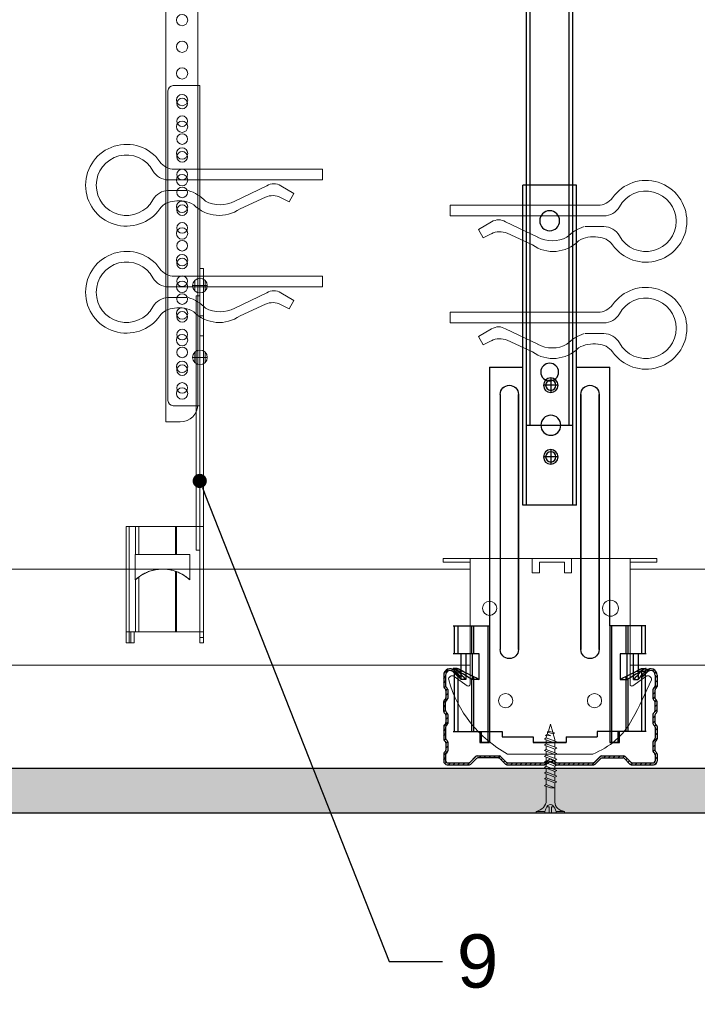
# Model space of a CAD drawing. Header units: millimetres. Extents: x 2264 to 5084, y 1145 to 2026.
# Tile 3 of 12: x 2557 to 2748, y 1472 to 1749. Entities that reach past the tile are written whole.
import ezdxf
from ezdxf import colors
from ezdxf.entities.mleader import LeaderData, LeaderLine
from ezdxf.math import Vec2, Vec3

# ---------------------------------------------------------------- set-up
doc = ezdxf.new("R2010")
doc.units = ezdxf.units.MM
for name, color, linetype, lineweight in [('_RIGIPS AKCESORIA', 7, 'Continuous', 18), ('_RIGIPS G-K', 7, 'Continuous', 25), ('_RIGIPS PROFIL', 7, 'Continuous', 9)]:
    doc.layers.add(name, color=color, linetype=linetype, lineweight=lineweight)
doc.styles.get("Standard").update_dxf_attribs({"font": 'arial.ttf'})

# ---------------------------------------------------------------- blocks, each defined once
blk = doc.blocks.new('TN 25')
at = {"layer": '_RIGIPS AKCESORIA'}
for p, q in [((0, -0.84), (0, 7.16)), ((0, 7.16), (0.46, 7.16)), ((0.46, 7.16), (0.46, 4.78)), ((0.46, 4.78), (0, 4.78)), ((0, 3.5), (1.77, 3.5)), ((0, 2.83), (1.77, 2.83)), ((1.77, 3.5), (1.77, 4.2)), ((1.77, 2.83), (1.77, 2.18)), ((3.02, 4.46), (8.47, 4.46)), ((7.12, 4.46), (7.12, 3.18)), ((8.03, 2.01), (7.12, 4.46)), ((7.12, 3.18), (7.65, 1.53)), ((8.47, 4.46), (8.79, 5)), ((9.61, 1.51), (8.47, 4.46)), ((8.79, 5), (9.93, 2.01)), ((9, 4.46), (10.1, 4.46)), ((10.1, 4.46), (10.41, 5)), ((11.23, 1.51), (10.1, 4.46)), ((10.41, 5), (11.56, 2.01)), ((10.62, 4.46), (11.67, 4.46)), ((11.67, 4.46), (11.99, 5)), ((12.81, 1.51), (11.67, 4.46)), ((11.99, 5), (13.14, 2.01)), ((12.2, 4.46), (13.21, 4.46)), ((13.21, 4.46), (13.52, 5)), ((14.34, 1.51), (13.21, 4.46)), ((13.52, 5), (14.67, 2.01)), ((13.73, 4.46), (14.8, 4.46)), ((14.8, 4.46), (15.12, 5)), ((15.94, 1.51), (14.8, 4.46)), ((15.12, 5), (16.26, 2.01)), ((15.33, 4.46), (16.42, 4.46)), ((16.42, 4.46), (16.73, 5)), ((17.55, 1.51), (16.42, 4.46)), ((16.73, 5), (17.88, 2.01)), ((16.94, 4.46), (17.99, 4.46)), ((17.99, 4.46), (18.31, 5)), ((19.13, 1.51), (17.99, 4.46)), ((18.31, 5), (19.45, 2.01)), ((18.52, 4.46), (19.68, 4.46)), ((19.68, 4.46), (20, 5)), ((20.82, 1.51), (19.68, 4.46)), ((20, 5), (21.14, 2.01)), ((20.21, 4.46), (20.7, 4.46)), ((20.7, 4.46), (22.28, 3.98)), ((21.85, 1.83), (21.67, 3.28)), ((21.67, 3.28), (22.14, 2.4)), ((22.28, 3.98), (22.56, 4.37)), ((22.7, 2.36), (22.28, 3.98)), ((22.56, 4.37), (23.03, 2.71)), ((22.71, 3.85), (25, 3.24)), ((25, 3.24), (23.03, 2.71)), ((0.46, 1.64), (0, 1.64)), ((0.46, -0.84), (0.46, 1.64)), ((7.49, 2.01), (3.55, 2.01)), ((7.65, 1.53), (8.03, 2.01)), ((9.41, 2.01), (8.03, 2.01)), ((9.93, 2.01), (9.61, 1.51)), ((11.04, 2.01), (9.93, 2.01)), ((11.56, 2.01), (11.23, 1.51)), ((12.61, 2.01), (11.56, 2.01)), ((13.14, 2.01), (12.81, 1.51)), ((14.15, 2.01), (13.14, 2.01)), ((14.67, 2.01), (14.34, 1.51)), ((15.74, 2.01), (14.67, 2.01)), ((16.26, 2.01), (15.94, 1.51)), ((17.36, 2.01), (16.26, 2.01)), ((17.88, 2.01), (17.55, 1.51)), ((18.93, 2.01), (17.88, 2.01)), ((19.45, 2.01), (19.13, 1.51)), ((19.45, 2.01), (20.62, 2.01)), ((21.14, 2.01), (20.82, 1.51)), ((21.14, 2.01), (21.81, 2.12)), ((22.14, 2.4), (21.85, 1.83)), ((22.7, 2.36), (22.14, 2.4)), ((23.03, 2.71), (22.7, 2.36)), ((0, -0.84), (0.46, -0.84))]:
    blk.add_line(p, q, dxfattribs=at)
for centre, major_axis, ratio, start_param, end_param in [((3.09, 7.67), (0.17, 3.2), 0.826134, 1.773653, 3.180586), ((-0.04, 0.9), (0, 3.93), 0.848176, -0.720942, -0.151112), ((1.66, 3.18), (0, 0.895), 0.848176, -1.552777, -0.720942), ((1.66, 3.18), (0, 0.895), 0.848176, 3.862535, 4.730408), ((3.37, -1.57), (0.28, 3.57), 0.832181, 0.035984, 1.430787), ((-2.73, 15.91), (0, 14.76), 0.848176, 3.399396, 3.475072), ((0.59, 4.62), (0, 2.81), 0.848176, 3.475072, 3.862535)]:
    blk.add_ellipse(centre, major_axis=major_axis, ratio=ratio, start_param=start_param, end_param=end_param, dxfattribs=at)
blk = doc.blocks.new('CD 60 ULTRASTIL')
h = blk.add_hatch()
h.set_pattern_fill('ANSI31', color=256, scale=0.3, style=0)
h.paths.add_polyline_path([(542.88, 684.5, -0.302776), (543.49, 684.5), (544.54, 683.79, 0.148069), (544.85, 683.7), (555.42, 683.7, 0.198912), (555.81, 683.86), (557.38, 685.44, -0.198912), (557.77, 685.6), (563.59, 685.6, -0.198912), (563.98, 685.44), (565.55, 683.86, 0.198912), (565.94, 683.7), (572.18, 683.7, 0.414214), (573.18, 684.7), (573.18, 686.74, 0.198912), (573.02, 687.12), (572.74, 687.4, -0.198912), (572.58, 687.79), (572.58, 689.87, -0.198912), (572.74, 690.26), (573.02, 690.54, 0.198912), (573.18, 690.93), (573.18, 694.47, 0.198912), (573.02, 694.86), (572.74, 695.14, -0.198912), (572.58, 695.53), (572.58, 697.61, -0.198912), (572.74, 698), (573.02, 698.28, 0.198912), (573.18, 698.67), (573.18, 701.47, 0.198912), (573.02, 701.86), (572.74, 702.14, -0.198912), (572.58, 702.53), (572.58, 704.61, -0.198912), (572.74, 705), (573.02, 705.28, 0.198912), (573.18, 705.67), (573.18, 708.9, 0.666128), (570.12, 710.18), (568.55, 708.63), (568.93, 708.24), (570.5, 709.79, -0.666128), (572.63, 708.9), (572.63, 705.9, -0.198912), (572.47, 705.51), (572.19, 705.23, 0.198912), (572.03, 704.84), (572.03, 702.3, 0.198912), (572.19, 701.91), (572.47, 701.63, -0.198912), (572.63, 701.25), (572.63, 698.9, -0.198912), (572.47, 698.51), (572.19, 698.23, 0.198912), (572.03, 697.84), (572.03, 695.3, 0.198912), (572.19, 694.91), (572.47, 694.63, -0.198912), (572.63, 694.25), (572.63, 691.16, -0.198912), (572.47, 690.77), (572.19, 690.49, 0.198912), (572.03, 690.1), (572.03, 687.56, 0.198912), (572.19, 687.17), (572.47, 686.9, -0.198912), (572.63, 686.51), (572.63, 684.7, -0.414214), (572.18, 684.25), (566.17, 684.25, -0.198912), (565.78, 684.41), (564.2, 685.99, 0.198912), (563.82, 686.15), (557.55, 686.15, 0.198912), (557.16, 685.99), (555.58, 684.41, -0.198912), (555.19, 684.25), (545.01, 684.25, -0.148069), (544.71, 684.34), (543.49, 685.16, 0.302776), (542.88, 685.16), (541.65, 684.34, -0.148069), (541.35, 684.25), (531.17, 684.25, -0.198912), (530.78, 684.41), (529.2, 685.99, 0.198912), (528.82, 686.15), (522.55, 686.15, 0.198912), (522.16, 685.99), (520.58, 684.41, -0.198912), (520.19, 684.25), (514.18, 684.25, -0.414214), (513.73, 684.7), (513.73, 686.51, -0.198912), (513.89, 686.9), (514.17, 687.17, 0.198912), (514.33, 687.56), (514.33, 690.1, 0.198912), (514.17, 690.49), (513.89, 690.77, -0.198912), (513.73, 691.16), (513.73, 694.25, -0.198912), (513.89, 694.63), (514.17, 694.91, 0.198912), (514.33, 695.3), (514.33, 697.84, 0.198912), (514.17, 698.23), (513.89, 698.51, -0.198912), (513.73, 698.9), (513.73, 701.25, -0.198912), (513.89, 701.63), (514.17, 701.91, 0.198912), (514.33, 702.3), (514.33, 704.84, 0.198912), (514.17, 705.23), (513.89, 705.51, -0.198912), (513.73, 705.9), (513.73, 708.9, -0.666128), (515.86, 709.79), (517.43, 708.24), (517.81, 708.63), (516.25, 710.18, 0.666128), (513.18, 708.9), (513.18, 705.67, 0.198912), (513.34, 705.28), (513.62, 705, -0.198912), (513.78, 704.61), (513.78, 702.53, -0.198912), (513.62, 702.14), (513.34, 701.86, 0.198912), (513.18, 701.47), (513.18, 698.67, 0.198912), (513.34, 698.28), (513.62, 698, -0.198912), (513.78, 697.61), (513.78, 695.53, -0.198912), (513.62, 695.14), (513.34, 694.86, 0.198912), (513.18, 694.47), (513.18, 690.93, 0.198912), (513.34, 690.54), (513.62, 690.26, -0.198912), (513.78, 689.87), (513.78, 687.79, -0.198912), (513.62, 687.4), (513.34, 687.12, 0.198912), (513.18, 686.74), (513.18, 684.7, 0.414214), (514.18, 683.7), (520.42, 683.7, 0.198912), (520.81, 683.86), (522.38, 685.44, -0.198912), (522.77, 685.6), (528.59, 685.6, -0.198912), (528.98, 685.44), (530.55, 683.86, 0.198912), (530.94, 683.7), (541.51, 683.7, 0.148069), (541.82, 683.79)])
for p, q in [((513.18, 708.9), (513.18, 705.67)), ((513.73, 708.9), (513.73, 705.9)), ((515.86, 709.79), (517.43, 708.24)), ((516.25, 710.18), (517.81, 708.63)), ((570.12, 710.18), (568.55, 708.63)), ((570.5, 709.79), (568.93, 708.24)), ((572.63, 708.9), (572.63, 705.9)), ((573.18, 708.9), (573.18, 705.67)), ((517.43, 708.24), (517.81, 708.63)), ((568.93, 708.24), (568.55, 708.63)), ((513.34, 705.28), (513.62, 705)), ((513.78, 704.61), (513.78, 702.53)), ((513.89, 705.51), (514.17, 705.23)), ((514.33, 704.84), (514.33, 702.3)), ((572.03, 704.84), (572.03, 702.3)), ((572.47, 705.51), (572.19, 705.23)), ((572.58, 704.61), (572.58, 702.53)), ((573.02, 705.28), (572.74, 705)), ((513.18, 698.67), (513.18, 701.47)), ((513.34, 701.86), (513.62, 702.14)), ((513.73, 698.9), (513.73, 701.25)), ((513.89, 701.63), (514.17, 701.91)), ((572.47, 701.63), (572.19, 701.91)), ((572.63, 698.9), (572.63, 701.25)), ((573.02, 701.86), (572.74, 702.14)), ((573.18, 698.67), (573.18, 701.47)), ((513.34, 698.28), (513.62, 698)), ((513.89, 698.51), (514.17, 698.23)), ((514.33, 697.84), (514.33, 695.3)), ((572.03, 697.84), (572.03, 695.3)), ((572.47, 698.51), (572.19, 698.23)), ((573.02, 698.28), (572.74, 698)), ((513.34, 694.86), (513.62, 695.14)), ((513.78, 697.61), (513.78, 695.53)), ((572.58, 697.61), (572.58, 695.53)), ((573.02, 694.86), (572.74, 695.14)), ((513.18, 694.47), (513.18, 690.93)), ((513.73, 694.25), (513.73, 691.16)), ((513.89, 694.63), (514.17, 694.91)), ((572.47, 694.63), (572.19, 694.91)), ((572.63, 694.25), (572.63, 691.16)), ((573.18, 694.47), (573.18, 690.93)), ((513.34, 690.54), (513.62, 690.26)), ((513.78, 689.87), (513.78, 687.79)), ((513.89, 690.77), (514.17, 690.49)), ((514.33, 690.1), (514.33, 687.56)), ((572.03, 690.1), (572.03, 687.56)), ((572.47, 690.77), (572.19, 690.49)), ((572.58, 689.87), (572.58, 687.79)), ((573.02, 690.54), (572.74, 690.26)), ((513.18, 686.74), (513.18, 684.7)), ((513.34, 687.12), (513.62, 687.4)), ((513.89, 686.9), (514.17, 687.17)), ((572.47, 686.9), (572.19, 687.17)), ((573.02, 687.12), (572.74, 687.4)), ((573.18, 686.74), (573.18, 684.7)), ((513.73, 686.51), (513.73, 684.7)), ((514.18, 684.25), (520.19, 684.25)), ((520.58, 684.41), (522.16, 685.99)), ((520.81, 683.86), (522.38, 685.44)), ((522.55, 686.15), (528.82, 686.15)), ((528.59, 685.6), (522.77, 685.6)), ((530.55, 683.86), (528.98, 685.44)), ((530.78, 684.41), (529.2, 685.99)), ((531.17, 684.25), (541.35, 684.25)), ((541.65, 684.34), (542.88, 685.16)), ((541.82, 683.79), (542.88, 684.5)), ((544.71, 684.34), (543.49, 685.16)), ((544.54, 683.79), (543.49, 684.5)), ((545.01, 684.25), (555.19, 684.25)), ((555.58, 684.41), (557.16, 685.99)), ((555.81, 683.86), (557.38, 685.44)), ((557.55, 686.15), (563.82, 686.15)), ((557.77, 685.6), (563.59, 685.6)), ((565.55, 683.86), (563.98, 685.44)), ((565.78, 684.41), (564.2, 685.99)), ((566.17, 684.25), (572.18, 684.25)), ((572.63, 686.51), (572.63, 684.7)), ((514.18, 683.7), (520.42, 683.7)), ((530.94, 683.7), (541.51, 683.7)), ((544.85, 683.7), (555.42, 683.7)), ((565.94, 683.7), (572.18, 683.7))]:
    blk.add_line(p, q)
for centre, radius, start, end in [((514.98, 708.9), 1.8, 45.3251, 180), ((514.98, 708.9), 1.25, 45.3251, 180), ((571.38, 708.9), 1.8, 360, 134.6749), ((571.38, 708.9), 1.25, 360, 134.6749), ((513.73, 705.67), 0.55, 180, 225), ((513.23, 704.61), 0.55, 0, 45), ((514.28, 705.9), 0.55, 180, 225), ((513.78, 704.84), 0.55, 0, 45), ((572.58, 704.84), 0.55, 135, 180), ((572.08, 705.9), 0.55, 315, 0), ((573.13, 704.61), 0.55, 135, 180), ((572.63, 705.67), 0.55, 315, 0), ((513.73, 701.47), 0.55, 135, 180), ((513.23, 702.53), 0.55, 315, 0), ((514.28, 701.25), 0.55, 135, 180), ((513.78, 702.3), 0.55, 315, 0), ((572.58, 702.3), 0.55, 180, 225), ((572.08, 701.25), 0.55, 0, 45), ((573.13, 702.53), 0.55, 180, 225), ((572.63, 701.47), 0.55, 0, 45), ((513.73, 698.67), 0.55, 180, 225), ((513.23, 697.61), 0.55, 360, 45), ((514.28, 698.9), 0.55, 180, 225), ((513.78, 697.84), 0.55, 0, 45), ((572.58, 697.84), 0.55, 135, 180), ((572.08, 698.9), 0.55, 315, 0), ((573.13, 697.61), 0.55, 135, 180), ((572.63, 698.67), 0.55, 315, 0), ((513.23, 695.53), 0.55, 315, 0), ((513.78, 695.3), 0.55, 315, 0), ((572.58, 695.3), 0.55, 180, 225), ((573.13, 695.53), 0.55, 180, 225), ((513.73, 694.47), 0.55, 135, 180), ((514.28, 694.25), 0.55, 135, 180), ((572.08, 694.25), 0.55, 0, 45), ((572.63, 694.47), 0.55, 0, 45), ((513.73, 690.93), 0.55, 180, 225), ((513.23, 689.87), 0.55, 0, 45), ((514.28, 691.16), 0.55, 180, 225), ((513.78, 690.1), 0.55, 360, 45), ((572.58, 690.1), 0.55, 135, 180), ((572.08, 691.16), 0.55, 315, 0), ((573.13, 689.87), 0.55, 135, 180), ((572.63, 690.93), 0.55, 315, 0), ((513.73, 686.74), 0.55, 135, 180), ((513.23, 687.79), 0.55, 315, 0), ((514.28, 686.51), 0.55, 135, 180), ((513.78, 687.56), 0.55, 315, 360), ((572.58, 687.56), 0.55, 180, 225), ((572.08, 686.51), 0.55, 360, 45), ((573.13, 687.79), 0.55, 180, 225), ((572.63, 686.74), 0.55, 360, 45), ((514.18, 684.7), 1, 180, 270), ((514.18, 684.7), 0.45, 180, 270), ((520.19, 684.8), 0.55, 270, 315), ((522.55, 685.6), 0.55, 90, 135), ((522.77, 685.05), 0.55, 90, 135), ((528.59, 685.05), 0.55, 45, 90), ((528.82, 685.6), 0.55, 45, 90), ((531.17, 684.8), 0.55, 225, 270), ((541.35, 684.8), 0.55, 270, 303.6901), ((543.18, 684.7), 0.55, 56.3099, 123.6901), ((543.18, 684.04), 0.55, 56.3099, 123.6901), ((545.01, 684.8), 0.55, 236.3099, 270), ((555.19, 684.8), 0.55, 270, 315), ((557.55, 685.6), 0.55, 90, 135), ((557.77, 685.05), 0.55, 90, 135), ((563.59, 685.05), 0.55, 45, 90), ((563.82, 685.6), 0.55, 45, 90), ((566.17, 684.8), 0.55, 225, 270), ((572.18, 684.7), 1, 270, 0), ((572.18, 684.7), 1, 270, 360), ((572.18, 684.7), 0.45, 270, 360), ((520.42, 684.25), 0.55, 270, 315), ((530.94, 684.25), 0.55, 225, 270), ((541.51, 684.25), 0.55, 270, 303.6901), ((544.85, 684.25), 0.55, 236.3099, 270), ((555.42, 684.25), 0.55, 270, 315), ((565.94, 684.25), 0.55, 225, 270)]:
    blk.add_arc(centre, radius, start, end)
blk = doc.blocks.new('Lacznik krzyzowy (widok2)')
at = {"layer": '_RIGIPS AKCESORIA'}
for p, q in [((94.8, 91.5, 218.36), (94.8, 90.5, 218.36)), ((94.8, 91.5, 218.36), (154.8, 91.5, 218.36)), ((102.3, 56.12, 218.36), (102.3, 91.5, 218.36)), ((119.8, 91.5, 218.36), (119.8, 87.5, 218.36)), ((130.85, 91.5, 218.36), (130.85, 87.5, 218.36)), ((147.3, 91.5, 218.36), (147.3, 56.12, 218.36)), ((154.8, 91.5, 218.36), (154.8, 90.5, 218.36)), ((94.8, 90.5, 218.36), (102.3, 90.5, 218.36)), ((121.8, 87.5, 218.36), (121.8, 90.5, 218.36)), ((121.8, 90.5, 218.36), (128.85, 90.5, 218.36)), ((128.85, 90.5, 218.36), (128.85, 87.5, 218.36)), ((154.8, 90.5, 218.36), (147.3, 90.5, 218.36)), ((119.8, 87.5, 218.36), (121.8, 87.5, 218.36)), ((128.85, 87.5, 218.36), (130.85, 87.5, 218.36)), ((97.87, 58.32, 218.36), (101.51, 55.71, 218.36)), ((148.09, 55.71, 218.36), (151.73, 58.32, 218.36)), ((136.8, 36.5, 218.36), (112.81, 36.5, 218.36))]:
    blk.add_line(p, q, dxfattribs=at)
for centre, radius in [((107.8, 77.5, 218.36), 2), ((141.8, 77.5, 218.36), 2.24), ((112.3, 51.5, 218.36), 2), ((137.3, 51.5, 218.36), 2)]:
    blk.add_circle(centre, radius, dxfattribs=at)
for centre, radius, start, end in [((97.29, 57.5, 218.36), 1, 122.1388, 189.8152), ((97.29, 57.5, 218.36), 1, 54.4623, 122.1388), ((152.32, 57.5, 218.36), 1, 350.1848, 125.5377), ((129.61, 66.77, 218.36), 34.62, 195.8211, 240.9602), ((101.8, 56.12, 218.36), 0.5, 234.4623, 0), ((147.8, 56.12, 218.36), 0.5, 180, 305.5377), ((12.5, 118.8, 218.36), 153.64, 331.826, 336.4146), ((129.12, 56.49, 218.36), 21.41, 291.013, 331.4749)]:
    blk.add_arc(centre, radius, start, end, dxfattribs=at)
blk = doc.blocks.new('wieszak noniuszowy bok')
at = {"layer": '_RIGIPS AKCESORIA', "lineweight": 0}
for p, q in [((1392.48, 5181.36), (1399.98, 5181.36)), ((1399.98, 5024.65), (1399.98, 5181.36)), ((1390.98, 5092.86), (1390.98, 5179.86)), ((1399.98, 5129.95), (1399.97, 5129.95)), ((1399.98, 5129.95), (1401, 5129.95)), ((1401, 5129.95), (1401, 5024.65)), ((1401, 5129.95), (1401, 5129.95)), ((1398.54, 5126.58), (1398.54, 5123.65)), ((1399.98, 5126.06), (1399.98, 5102.02)), ((1401.42, 5126.58), (1401.42, 5123.65)), ((1398.96, 5122.28), (1399.98, 5122.28)), ((1398.96, 5122.28), (1399.98, 5122.28)), ((1398.96, 5122.28), (1398.96, 5050.72)), ((1399.98, 5116.66), (1401, 5116.66)), ((1399.98, 5116.63), (1399.98, 5116.66)), ((1399.98, 5116.66), (1399.98, 5116.63)), ((1399.98, 5116.62), (1399.98, 5116.63)), ((1399.98, 5116.63), (1399.98, 5116.56)), ((1399.98, 5116.55), (1399.98, 5116.63)), ((1399.98, 5116.63), (1399.98, 5116.55)), ((1399.98, 5116.55), (1399.98, 5116.62)), ((1399.98, 5116.56), (1399.98, 5116.43)), ((1399.98, 5116.42), (1399.98, 5116.55)), ((1399.98, 5116.41), (1399.98, 5116.55)), ((1399.98, 5116.55), (1399.98, 5116.41)), ((1399.98, 5116.43), (1399.98, 5116.25)), ((1399.98, 5116.24), (1399.98, 5116.42)), ((1399.98, 5116.21), (1399.98, 5116.41)), ((1399.98, 5116.41), (1399.98, 5116.21)), ((1399.98, 5116.25), (1399.98, 5116.01)), ((1399.98, 5116), (1399.98, 5116.24)), ((1399.98, 5115.97), (1399.98, 5116.21)), ((1399.98, 5116.21), (1399.98, 5115.97)), ((1399.98, 5116.01), (1399.98, 5115.74)), ((1399.98, 5115.71), (1399.98, 5116)), ((1399.98, 5115.69), (1399.98, 5115.97)), ((1399.98, 5115.97), (1399.98, 5115.69)), ((1399.98, 5115.74), (1399.98, 5115.41)), ((1399.98, 5115.38), (1399.98, 5115.71)), ((1399.98, 5115.37), (1399.98, 5115.69)), ((1399.98, 5115.69), (1399.98, 5115.37)), ((1399.98, 5115.41), (1399.98, 5115.05)), ((1399.98, 5115.02), (1399.98, 5115.38)), ((1399.98, 5115.02), (1399.98, 5115.37)), ((1399.98, 5115.37), (1399.98, 5115.02)), ((1399.98, 5115.05), (1399.98, 5114.67)), ((1399.98, 5114.65), (1399.98, 5115.02)), ((1399.98, 5114.64), (1399.98, 5115.02)), ((1399.98, 5115.02), (1399.98, 5114.64)), ((1399.98, 5114.67), (1399.98, 5114.28)), ((1399.98, 5114.25), (1399.98, 5114.65)), ((1399.98, 5114.25), (1399.98, 5114.64)), ((1399.98, 5114.64), (1399.98, 5114.25)), ((1399.98, 5114.28), (1399.98, 5113.88)), ((1399.98, 5113.85), (1399.98, 5114.25)), ((1399.98, 5113.84), (1399.98, 5114.25)), ((1399.98, 5114.25), (1399.98, 5113.84)), ((1399.98, 5113.88), (1399.98, 5113.48)), ((1399.98, 5113.46), (1399.98, 5113.85)), ((1399.98, 5113.84), (1399.98, 5113.44)), ((1399.98, 5113.44), (1399.98, 5113.84)), ((1399.98, 5113.48), (1399.98, 5113.1)), ((1399.98, 5113.07), (1399.98, 5113.46)), ((1399.98, 5113.44), (1399.98, 5113.06)), ((1399.98, 5113.06), (1399.98, 5113.44)), ((1399.98, 5113.1), (1399.98, 5112.75)), ((1399.98, 5112.72), (1399.98, 5113.07)), ((1399.98, 5113.06), (1399.98, 5112.68)), ((1399.98, 5112.68), (1399.98, 5113.06)), ((1399.98, 5112.75), (1399.98, 5112.42)), ((1399.98, 5112.4), (1399.98, 5112.72)), ((1399.98, 5112.68), (1399.98, 5112.33)), ((1399.98, 5112.33), (1399.98, 5112.68)), ((1399.98, 5112.42), (1399.98, 5112.14)), ((1399.98, 5112.12), (1399.98, 5112.4)), ((1399.98, 5112.33), (1399.98, 5112)), ((1399.98, 5112), (1399.98, 5112.33)), ((1399.98, 5112.14), (1399.98, 5111.9)), ((1399.98, 5111.89), (1399.98, 5112.12)), ((1399.98, 5112), (1399.98, 5111.72)), ((1399.98, 5111.72), (1399.98, 5112)), ((1399.98, 5111.9), (1399.98, 5111.72)), ((1399.98, 5111.72), (1399.98, 5111.89)), ((1399.98, 5111.72), (1399.98, 5111.6)), ((1399.98, 5111.59), (1399.98, 5111.72)), ((1399.98, 5111.72), (1399.98, 5111.48)), ((1399.98, 5111.48), (1399.98, 5111.72)), ((1399.98, 5111.6), (1399.98, 5111.54)), ((1399.98, 5111.53), (1399.98, 5111.59)), ((1399.98, 5111.54), (1399.98, 5111.53)), ((1399.98, 5111.48), (1399.98, 5111.29)), ((1399.98, 5111.29), (1399.98, 5111.48)), ((1399.98, 5111.29), (1399.98, 5111.15)), ((1399.98, 5111.15), (1399.98, 5111.29)), ((1399.98, 5111.15), (1399.98, 5111.06)), ((1399.98, 5111.06), (1399.98, 5111.15)), ((1399.98, 5111.06), (1399.98, 5111.04)), ((1399.98, 5111.04), (1399.98, 5111.06)), ((1399.98, 5111.04), (1401, 5111.04)), ((1398.54, 5106.42), (1398.54, 5103.49)), ((1401.42, 5106.42), (1401.42, 5103.49)), ((1399.98, 5102.02), (1399.98, 5102.1)), ((1399.98, 5091.36), (1392.48, 5091.36)), ((1400.98, 5057.36), (1379.24, 5057.36)), ((1379.24, 5057.36), (1379.24, 5024.65)), ((1380.12, 5057.36), (1380.12, 5024.65)), ((1381.9, 5057.36), (1381.9, 5049.5)), ((1382.79, 5057.36), (1382.79, 5049.5)), ((1393.13, 5057.36), (1393.13, 5049.5)), ((1393.4, 5057.36), (1393.4, 5049.5)), ((1400.98, 5057.36), (1401, 5057.36)), ((1401, 5057.36), (1400.98, 5057.36)), ((1398.96, 5050.72), (1399.98, 5050.72)), ((1381.81, 5042.35), (1381.81, 5049.5)), ((1397.14, 5049.5), (1381.81, 5049.5)), ((1397.14, 5042.35), (1397.14, 5049.5)), ((1386.31, 5044.95), (1386.68, 5045.06)), ((1386.68, 5045.06), (1386.31, 5044.95)), ((1386.81, 5045.09), (1386.48, 5045)), ((1386.48, 5045), (1386.81, 5045.09)), ((1386.68, 5045.06), (1387.07, 5045.15)), ((1387.07, 5045.15), (1386.68, 5045.06)), ((1387.15, 5045.16), (1386.81, 5045.09)), ((1386.81, 5045.09), (1387.15, 5045.16)), ((1387.07, 5045.15), (1387.47, 5045.23)), ((1387.47, 5045.23), (1387.07, 5045.15)), ((1387.49, 5045.23), (1387.15, 5045.16)), ((1387.15, 5045.16), (1387.49, 5045.23)), ((1387.47, 5045.23), (1387.87, 5045.3)), ((1387.87, 5045.3), (1387.47, 5045.23)), ((1387.83, 5045.29), (1387.49, 5045.23)), ((1387.49, 5045.23), (1387.83, 5045.29)), ((1388.14, 5045.33), (1387.83, 5045.29)), ((1387.83, 5045.29), (1388.14, 5045.33)), ((1387.87, 5045.3), (1388.29, 5045.34)), ((1388.29, 5045.34), (1387.87, 5045.3)), ((1388.46, 5045.36), (1388.14, 5045.33)), ((1388.14, 5045.33), (1388.46, 5045.36)), ((1388.29, 5045.34), (1388.72, 5045.39)), ((1388.72, 5045.39), (1388.29, 5045.34)), ((1388.8, 5045.39), (1388.46, 5045.36)), ((1388.46, 5045.36), (1388.8, 5045.39)), ((1388.72, 5045.39), (1389.15, 5045.4)), ((1389.15, 5045.4), (1388.72, 5045.39)), ((1389.13, 5045.4), (1388.8, 5045.39)), ((1388.8, 5045.39), (1389.13, 5045.4)), ((1389.47, 5045.41), (1389.13, 5045.4)), ((1389.13, 5045.4), (1389.47, 5045.41)), ((1389.15, 5045.4), (1389.58, 5045.41)), ((1389.58, 5045.41), (1389.15, 5045.4)), ((1389.47, 5045.41), (1389.46, 5045.41)), ((1389.47, 5045.41), (1389.46, 5045.41)), ((1389.82, 5045.4), (1389.47, 5045.41)), ((1389.47, 5045.41), (1389.82, 5045.4)), ((1389.58, 5045.41), (1390.02, 5045.39)), ((1390.02, 5045.39), (1389.58, 5045.41)), ((1390.16, 5045.39), (1389.82, 5045.4)), ((1389.82, 5045.4), (1390.16, 5045.39)), ((1390.02, 5045.39), (1390.46, 5045.37)), ((1390.46, 5045.37), (1390.02, 5045.39)), ((1390.51, 5045.36), (1390.16, 5045.39)), ((1390.16, 5045.39), (1390.51, 5045.36)), ((1390.46, 5045.37), (1390.89, 5045.32)), ((1390.89, 5045.32), (1390.46, 5045.37)), ((1390.86, 5045.32), (1390.51, 5045.36)), ((1390.51, 5045.36), (1390.86, 5045.32)), ((1391.21, 5045.27), (1390.86, 5045.32)), ((1390.86, 5045.32), (1391.21, 5045.27)), ((1390.89, 5045.32), (1391.33, 5045.25)), ((1391.33, 5045.25), (1390.89, 5045.32)), ((1391.55, 5045.21), (1391.21, 5045.27)), ((1391.21, 5045.27), (1391.55, 5045.21)), ((1391.33, 5045.25), (1391.75, 5045.17)), ((1391.75, 5045.17), (1391.33, 5045.25)), ((1391.89, 5045.14), (1391.55, 5045.21)), ((1391.55, 5045.21), (1391.89, 5045.14)), ((1391.75, 5045.17), (1392.17, 5045.07)), ((1392.17, 5045.07), (1391.75, 5045.17)), ((1392.22, 5045.07), (1391.89, 5045.14)), ((1391.89, 5045.14), (1392.22, 5045.07)), ((1392.17, 5045.07), (1392.57, 5044.97)), ((1392.57, 5044.97), (1392.17, 5045.07)), ((1392.55, 5044.98), (1392.22, 5045.07)), ((1392.22, 5045.07), (1392.55, 5044.98)), ((1381.81, 5042.35), (1381.8, 5042.35)), ((1381.81, 5042.35), (1381.8, 5042.35)), ((1381.81, 5042.35), (1382.29, 5042.77)), ((1382.29, 5042.77), (1381.81, 5042.35)), ((1381.81, 5042.35), (1381.86, 5042.39)), ((1381.86, 5042.39), (1381.81, 5042.35)), ((1381.86, 5042.39), (1381.9, 5042.43)), ((1381.9, 5042.43), (1381.86, 5042.39)), ((1381.9, 5042.43), (1381.98, 5042.51)), ((1381.98, 5042.51), (1381.9, 5042.43)), ((1381.9, 5042.43), (1381.9, 5027.72)), ((1381.98, 5042.51), (1382.21, 5042.72)), ((1382.21, 5042.72), (1381.98, 5042.51)), ((1382.21, 5042.72), (1382.46, 5042.91)), ((1382.46, 5042.91), (1382.21, 5042.72)), ((1382.29, 5042.77), (1382.79, 5043.18)), ((1382.79, 5043.18), (1382.29, 5042.77)), ((1382.46, 5042.91), (1382.71, 5043.12)), ((1382.71, 5043.12), (1382.46, 5042.91)), ((1382.71, 5043.12), (1382.98, 5043.31)), ((1382.98, 5043.31), (1382.71, 5043.12)), ((1383.01, 5043.34), (1382.79, 5043.18)), ((1382.79, 5043.18), (1383.01, 5043.34)), ((1382.79, 5043.18), (1382.79, 5027.72)), ((1382.98, 5043.31), (1383.31, 5043.54)), ((1383.31, 5043.54), (1382.98, 5043.31)), ((1383.24, 5043.5), (1383.01, 5043.34)), ((1383.01, 5043.34), (1383.24, 5043.5)), ((1383.66, 5043.77), (1383.24, 5043.5)), ((1383.24, 5043.5), (1383.66, 5043.77)), ((1383.31, 5043.54), (1383.68, 5043.78)), ((1383.68, 5043.78), (1383.31, 5043.54)), ((1384.13, 5044.04), (1383.66, 5043.77)), ((1383.66, 5043.77), (1384.13, 5044.04)), ((1383.68, 5043.78), (1384.07, 5044.01)), ((1384.07, 5044.01), (1383.68, 5043.78)), ((1384.07, 5044.01), (1384.49, 5044.23)), ((1384.49, 5044.23), (1384.07, 5044.01)), ((1384.65, 5044.31), (1384.13, 5044.04)), ((1384.13, 5044.04), (1384.65, 5044.31)), ((1384.49, 5044.23), (1384.92, 5044.44)), ((1384.92, 5044.44), (1384.49, 5044.23)), ((1384.93, 5044.44), (1384.65, 5044.31)), ((1384.65, 5044.31), (1384.93, 5044.44)), ((1384.92, 5044.44), (1385.38, 5044.63)), ((1385.38, 5044.63), (1384.92, 5044.44)), ((1385.23, 5044.57), (1384.93, 5044.44)), ((1384.93, 5044.44), (1385.23, 5044.57)), ((1385.53, 5044.69), (1385.23, 5044.57)), ((1385.23, 5044.57), (1385.53, 5044.69)), ((1385.34, 5044.62), (1385.33, 5044.62)), ((1385.34, 5044.62), (1385.33, 5044.62)), ((1385.38, 5044.63), (1385.85, 5044.8)), ((1385.85, 5044.8), (1385.38, 5044.63)), ((1385.83, 5044.8), (1385.53, 5044.69)), ((1385.53, 5044.69), (1385.83, 5044.8)), ((1386.15, 5044.9), (1385.83, 5044.8)), ((1385.83, 5044.8), (1386.15, 5044.9)), ((1385.85, 5044.8), (1386.31, 5044.95)), ((1386.31, 5044.95), (1385.85, 5044.8)), ((1386.48, 5045), (1386.15, 5044.9)), ((1386.15, 5044.9), (1386.48, 5045)), ((1393.17, 5044.78), (1392.55, 5044.98)), ((1392.55, 5044.98), (1393.17, 5044.78)), ((1392.57, 5044.97), (1392.96, 5044.85)), ((1392.96, 5044.85), (1392.57, 5044.97)), ((1392.96, 5044.85), (1393.41, 5044.69)), ((1393.41, 5044.69), (1392.96, 5044.85)), ((1393.13, 5044.79), (1393.13, 5027.72)), ((1393.54, 5044.63), (1393.17, 5044.78)), ((1393.17, 5044.78), (1393.54, 5044.63)), ((1393.4, 5044.69), (1393.4, 5027.72)), ((1393.41, 5044.69), (1393.86, 5044.51)), ((1393.86, 5044.51), (1393.41, 5044.69)), ((1393.92, 5044.48), (1393.54, 5044.63)), ((1393.54, 5044.63), (1393.92, 5044.48)), ((1393.6, 5044.62), (1393.59, 5044.62)), ((1393.6, 5044.62), (1393.59, 5044.62)), ((1393.86, 5044.51), (1394.29, 5044.31)), ((1394.29, 5044.31), (1393.86, 5044.51)), ((1394.29, 5044.31), (1393.92, 5044.48)), ((1393.92, 5044.48), (1394.29, 5044.31)), ((1394.65, 5044.13), (1394.29, 5044.31)), ((1394.29, 5044.31), (1394.72, 5044.09)), ((1394.72, 5044.09), (1394.29, 5044.31)), ((1394.29, 5044.31), (1394.65, 5044.13)), ((1395, 5043.94), (1394.65, 5044.13)), ((1394.65, 5044.13), (1395, 5043.94)), ((1394.72, 5044.09), (1395.13, 5043.86)), ((1395.13, 5043.86), (1394.72, 5044.09)), ((1395.35, 5043.73), (1395, 5043.94)), ((1395, 5043.94), (1395.35, 5043.73)), ((1395.13, 5043.86), (1395.53, 5043.61)), ((1395.53, 5043.61), (1395.13, 5043.86)), ((1395.67, 5043.52), (1395.35, 5043.73)), ((1395.35, 5043.73), (1395.67, 5043.52)), ((1395.53, 5043.61), (1395.92, 5043.35)), ((1395.92, 5043.35), (1395.53, 5043.61)), ((1396, 5043.29), (1395.67, 5043.52)), ((1395.67, 5043.52), (1396, 5043.29)), ((1395.92, 5043.35), (1396.3, 5043.07)), ((1396.3, 5043.07), (1395.92, 5043.35)), ((1396.3, 5043.06), (1396, 5043.29)), ((1396, 5043.29), (1396.3, 5043.06)), ((1396.3, 5043.07), (1396.73, 5042.72)), ((1396.73, 5042.72), (1396.3, 5043.07)), ((1396.59, 5042.83), (1396.3, 5043.06)), ((1396.3, 5043.06), (1396.59, 5042.83)), ((1396.87, 5042.59), (1396.59, 5042.83)), ((1396.59, 5042.83), (1396.87, 5042.59)), ((1396.73, 5042.72), (1397.14, 5042.35)), ((1397.14, 5042.35), (1396.73, 5042.72)), ((1397.14, 5042.35), (1396.87, 5042.59)), ((1396.87, 5042.59), (1397.14, 5042.35)), ((1397.14, 5042.35), (1397.13, 5042.35)), ((1397.14, 5042.35), (1397.13, 5042.35)), ((1379.24, 5027.72), (1401, 5027.72)), ((1380.57, 5027.72), (1380.57, 5024.65)), ((1381.46, 5024.65), (1381.46, 5027.72)), ((1399.98, 5026.19), (1401, 5026.19)), ((1379.24, 5024.65), (1381.46, 5024.65)), ((1401, 5024.65), (1399.98, 5024.65))]:
    blk.add_line(p, q, dxfattribs=at)
at = {"layer": '_RIGIPS AKCESORIA'}
for p, q in [((1397.92, 5125.12), (1402.03, 5125.12)), ((1397.92, 5104.96), (1402.03, 5104.96))]:
    blk.add_line(p, q, dxfattribs=at)
for centre, radius in [((1394.98, 5176.36), 1.5), ((1394.98, 5171.36), 1.5), ((1394.98, 5166.36), 1.5), ((1394.98, 5161.36), 1.5), ((1394.98, 5156.36), 1.5), ((1394.98, 5151.36), 1.5), ((1394.98, 5146.36), 1.5), ((1394.98, 5141.36), 1.5), ((1394.98, 5136.36), 1.5), ((1394.98, 5131.36), 1.5), ((1394.98, 5126.36), 1.5), ((1399.98, 5125.12), 2.06), ((1394.98, 5121.36), 1.5), ((1394.98, 5116.36), 1.5), ((1394.98, 5111.36), 1.5), ((1394.98, 5106.36), 1.5), ((1399.98, 5104.96), 2.06), ((1394.98, 5101.36), 1.5), ((1394.98, 5096.36), 1.5)]:
    blk.add_circle(centre, radius, dxfattribs=at)
at = {"layer": '_RIGIPS AKCESORIA', "lineweight": 0}
for centre, start, end in [((1392.48, 5179.86), 90, 180), ((1392.48, 5092.86), 180, 270)]:
    blk.add_arc(centre, 1.5, start, end, dxfattribs=at)
blk = doc.blocks.new('klamra')
at = {"layer": '_RIGIPS AKCESORIA'}
for p, q in [((6831.19, 2764.92), (6831.19, 2808.19)), ((6834.19, 2802.92), (6834.19, 2808.19)), ((6828.19, 2764.92), (6828.19, 2806.53)), ((6832.87, 2780.55), (6837.19, 2789.57)), ((6839.31, 2788.09), (6836.06, 2780.95)), ((6832.86, 2776.63), (6835, 2772.92)), ((6836.19, 2776.54), (6837.38, 2774.29)), ((6835, 2772.92), (6837.38, 2774.29)), ((6831.19, 2764.92), (6828.19, 2764.92))]:
    blk.add_line(p, q, dxfattribs=at)
for centre, radius, start, end in [((6832.69, 2820.02), 11.5, 305.1527, 234.8473), ((6832.69, 2820.02), 8.5, 298.7822, 241.2178), ((6823.19, 2806.53), 5, 0, 54.8473), ((6826.19, 2808.19), 5, 0, 61.2178), ((6839.19, 2808.19), 5, 118.7822, 180), ((6842.19, 2806.53), 5, 125.1527, 180), ((6845.23, 2805.18), 8.16, 170.4436, 210.2847), ((6843.93, 2805.32), 10.09, 195.2653, 228.1308), ((6831.19, 2793.92), 10, 324.3132, 45.573), ((6829.23, 2793.69), 8.97, 332.6387, 27.3613), ((6835.87, 2778.58), 3.59, 146.8414, 212.9715), ((6840.61, 2778.88), 5, 155.5109, 207.8622)]:
    blk.add_arc(centre, radius, start, end, dxfattribs=at)
blk = doc.blocks.new('noniusz gorny')
at = {"layer": '_RIGIPS AKCESORIA'}
for p, q in [((1619.18, 5099.69), (1619.18, 5389.69)), ((1628.18, 5104.69), (1628.18, 5368.79)), ((1623.18, 5099.69), (1619.18, 5099.69))]:
    blk.add_line(p, q, dxfattribs=at)
for centre in [(1623.73, 5212.69), (1623.73, 5205.19), (1623.73, 5197.69), (1623.73, 5190.19), (1623.73, 5182.69), (1623.73, 5175.19), (1623.73, 5167.69), (1623.73, 5160.19), (1623.73, 5152.69), (1623.73, 5145.19), (1623.73, 5137.69), (1623.73, 5130.19), (1623.73, 5122.69), (1623.73, 5115.19), (1623.73, 5107.69)]:
    blk.add_circle(centre, 1.6, dxfattribs=at)
blk.add_arc((1623.18, 5104.69), 5, 270, 0, dxfattribs=at)
blk = doc.blocks.new('wieszak noniuszowy widok')
for p, q in [((367.75, 93.63), (382.75, 93.63)), ((367.75, 3.63), (367.75, 93.63)), ((368.75, 3.63), (368.75, 93.63)), ((381.75, 3.63), (381.75, 93.63)), ((382.75, 3.63), (382.75, 93.63)), ((367.75, 42.47), (358.34, 42.47)), ((358.34, -30.29), (358.34, 42.47)), ((392.15, 42.47), (382.75, 42.47)), ((392.15, 42.47), (392.15, -30.29)), ((392.15, 42.47), (392.15, -30.29)), ((374.93, 39.42), (374.93, 35.32)), ((372.87, 37.38), (376.99, 37.38)), ((361.34, -36.95), (361.34, 34.79)), ((361.34, 34.79), (361.34, -36.95)), ((366.47, 34.79), (366.47, -36.95)), ((366.47, -36.95), (366.47, 34.79)), ((384.02, -36.95), (384.02, 34.79)), ((384.02, 34.79), (384.02, -36.95)), ((389.14, 34.79), (389.14, -36.95)), ((389.14, 34.79), (389.14, -36.95)), ((372.87, 17.23), (376.99, 17.23)), ((374.93, 19.27), (374.93, 15.17)), ((367.75, 3.63), (382.75, 3.63)), ((348.22, -30.29), (358.37, -30.29)), ((348.44, -30.29), (348.44, -38.17)), ((349.43, -30.29), (349.43, -38.17)), ((353.28, -30.29), (353.28, -38.17)), ((353.8, -30.29), (353.8, -38.17)), ((357.85, -30.29), (357.85, -63.08)), ((358.37, -30.29), (358.37, -63.08)), ((392.13, -30.29), (392.13, -63.08)), ((392.15, -30.29), (392.15, -60.01)), ((392.15, -30.29), (392.15, -60.01)), ((402.37, -30.29), (392.16, -30.29)), ((392.64, -30.29), (392.64, -63.08)), ((396.7, -30.29), (396.7, -38.17)), ((397.21, -30.29), (397.21, -38.17)), ((401.07, -30.29), (401.07, -38.17)), ((402.06, -30.29), (402.06, -38.17)), ((348.13, -38.17), (355.47, -38.17)), ((350.32, -38.17), (350.32, -45.34)), ((351.68, -45.34), (351.68, -38.17)), ((353.44, -45.34), (353.44, -38.17)), ((355.47, -38.17), (355.47, -45.34)), ((395.03, -45.34), (395.03, -38.17)), ((395.03, -38.17), (402.39, -38.17)), ((397.05, -38.17), (397.05, -45.34)), ((398.82, -38.17), (398.82, -45.34)), ((400.18, -45.34), (400.18, -38.17)), ((348.11, -42.32), (348.14, -42.29)), ((348.11, -42.37), (348.11, -42.32)), ((348.12, -42.43), (348.11, -42.37)), ((348.15, -42.51), (348.12, -42.43)), ((348.14, -42.29), (348.17, -42.28)), ((348.19, -42.61), (348.15, -42.51)), ((348.17, -42.28), (348.23, -42.28)), ((349.22, -42.28), (348.19, -42.28)), ((348.26, -42.72), (348.19, -42.61)), ((348.23, -42.28), (348.31, -42.3)), ((348.34, -42.84), (348.26, -42.72)), ((348.31, -42.3), (348.41, -42.34)), ((348.45, -43), (348.34, -42.84)), ((348.41, -42.34), (348.53, -42.39)), ((348.44, -42.99), (348.44, -60.01)), ((348.58, -43.18), (348.45, -43)), ((349.57, -43.07), (348.5, -43.07)), ((348.53, -42.39), (348.66, -42.46)), ((348.72, -43.37), (348.58, -43.18)), ((348.66, -42.46), (348.81, -42.54)), ((348.89, -43.59), (348.72, -43.37)), ((348.81, -42.54), (348.96, -42.63)), ((349.08, -43.83), (348.89, -43.59)), ((348.96, -42.63), (349.14, -42.73)), ((349.28, -44.08), (349.08, -43.83)), ((349.15, -42.29), (349.13, -42.32)), ((349.13, -42.32), (349.13, -42.36)), ((349.13, -42.36), (349.14, -42.41)), ((349.14, -42.41), (349.16, -42.47)), ((349.14, -42.73), (349.38, -42.88)), ((349.18, -42.28), (349.15, -42.29)), ((349.16, -42.47), (349.19, -42.54)), ((349.22, -42.28), (349.18, -42.28)), ((349.19, -42.54), (349.24, -42.62)), ((349.28, -42.28), (349.22, -42.28)), ((349.24, -42.62), (349.3, -42.71)), ((349.34, -42.29), (349.28, -42.28)), ((349.49, -44.34), (349.28, -44.08)), ((349.3, -42.71), (349.44, -42.91)), ((349.43, -42.32), (349.34, -42.29)), ((349.38, -42.88), (349.66, -43.05)), ((349.52, -42.35), (349.43, -42.32)), ((349.43, -42.9), (349.43, -60.01)), ((349.44, -42.91), (349.55, -43.05)), ((349.62, -42.4), (349.52, -42.35)), ((349.55, -43.05), (349.68, -43.2)), ((349.74, -42.46), (349.62, -42.4)), ((349.66, -43.05), (349.96, -43.25)), ((350.92, -43.07), (349.68, -43.07)), ((349.68, -43.2), (349.82, -43.37)), ((349.88, -42.52), (349.74, -42.46)), ((349.82, -43.37), (349.98, -43.56)), ((350.03, -42.6), (349.88, -42.52)), ((349.96, -43.25), (350.28, -43.46)), ((349.98, -43.56), (350.15, -43.76)), ((350.2, -42.69), (350.03, -42.6)), ((350.15, -43.76), (350.34, -43.96)), ((350.38, -42.79), (350.2, -42.69)), ((350.28, -43.46), (350.63, -43.68)), ((350.34, -43.96), (350.54, -44.17)), ((350.58, -42.89), (350.38, -42.79)), ((350.54, -44.17), (350.75, -44.4)), ((350.78, -43), (350.58, -42.89)), ((350.63, -43.68), (350.99, -43.91)), ((351, -43.12), (350.78, -43)), ((350.99, -43.91), (351.36, -44.14)), ((351.23, -43.25), (351, -43.12)), ((351.48, -43.37), (351.23, -43.25)), ((351.36, -44.14), (351.74, -44.37)), ((351.99, -43.64), (351.48, -43.37)), ((352.52, -43.92), (351.99, -43.64)), ((353.08, -44.19), (352.52, -43.92)), ((353.43, -44.35), (353.08, -44.19)), ((397.42, -44.19), (397.07, -44.35)), ((397.98, -43.92), (397.42, -44.19)), ((398.51, -43.64), (397.98, -43.92)), ((399.02, -43.37), (398.51, -43.64)), ((398.76, -44.37), (399.13, -44.14)), ((399.26, -43.25), (399.02, -43.37)), ((399.13, -44.14), (399.51, -43.91)), ((399.49, -43.12), (399.26, -43.25)), ((399.71, -43), (399.49, -43.12)), ((399.51, -43.91), (399.87, -43.68)), ((399.58, -43.07), (400.82, -43.07)), ((399.92, -42.89), (399.71, -43)), ((399.74, -44.4), (399.96, -44.17)), ((399.87, -43.68), (400.21, -43.46)), ((400.12, -42.79), (399.92, -42.89)), ((399.96, -44.17), (400.16, -43.96)), ((400.3, -42.69), (400.12, -42.79)), ((400.16, -43.96), (400.35, -43.76)), ((400.21, -43.46), (400.54, -43.25)), ((400.46, -42.6), (400.3, -42.69)), ((400.35, -43.76), (400.52, -43.56)), ((400.62, -42.52), (400.46, -42.6)), ((400.52, -43.56), (400.68, -43.37)), ((400.54, -43.25), (400.84, -43.05)), ((400.76, -42.46), (400.62, -42.52)), ((400.68, -43.37), (400.82, -43.2)), ((400.88, -42.4), (400.76, -42.46)), ((400.82, -43.2), (400.95, -43.05)), ((400.84, -43.05), (401.12, -42.88)), ((400.98, -42.35), (400.88, -42.4)), ((400.93, -43.07), (402, -43.07)), ((400.95, -43.05), (401.06, -42.91)), ((401.07, -42.32), (400.98, -42.35)), ((401.22, -44.08), (401.01, -44.34)), ((401.06, -42.91), (401.2, -42.71)), ((401.15, -42.29), (401.07, -42.32)), ((401.07, -42.9), (401.07, -60.01)), ((401.12, -42.88), (401.36, -42.73)), ((401.22, -42.28), (401.15, -42.29)), ((401.2, -42.71), (401.26, -42.62)), ((401.27, -42.28), (401.22, -42.28)), ((401.42, -43.83), (401.22, -44.08)), ((401.26, -42.62), (401.3, -42.54)), ((401.32, -42.28), (401.27, -42.28)), ((401.27, -42.28), (402.31, -42.28)), ((401.3, -42.54), (401.34, -42.47)), ((401.35, -42.29), (401.32, -42.28)), ((401.34, -42.47), (401.36, -42.41)), ((401.36, -42.32), (401.35, -42.29)), ((401.37, -42.36), (401.36, -42.32)), ((401.36, -42.41), (401.37, -42.36)), ((401.36, -42.73), (401.54, -42.63)), ((401.61, -43.59), (401.42, -43.83)), ((401.54, -42.63), (401.69, -42.54)), ((401.77, -43.37), (401.61, -43.59)), ((401.69, -42.54), (401.84, -42.46)), ((401.92, -43.18), (401.77, -43.37)), ((401.84, -42.46), (401.97, -42.39)), ((402.05, -43), (401.92, -43.18)), ((401.97, -42.39), (402.09, -42.34)), ((402.16, -42.84), (402.05, -43)), ((402.06, -42.99), (402.06, -60.01)), ((402.09, -42.34), (402.18, -42.3)), ((402.24, -42.72), (402.16, -42.84)), ((402.18, -42.3), (402.26, -42.28)), ((402.3, -42.61), (402.24, -42.72)), ((402.26, -42.28), (402.33, -42.28)), ((402.35, -42.51), (402.3, -42.61)), ((402.33, -42.28), (402.36, -42.29)), ((402.38, -42.43), (402.35, -42.51)), ((402.36, -42.29), (402.39, -42.32)), ((402.39, -42.37), (402.38, -42.43)), ((402.39, -42.32), (402.39, -42.37)), ((349.72, -44.62), (349.49, -44.34)), ((350.01, -44.98), (349.72, -44.62)), ((350.32, -45.34), (350.01, -44.98)), ((351.68, -45.34), (350.32, -45.34)), ((350.75, -44.4), (350.97, -44.63)), ((350.97, -44.63), (351.19, -44.86)), ((351.19, -44.86), (351.43, -45.11)), ((351.43, -45.11), (351.68, -45.34)), ((351.74, -44.37), (352.07, -44.57)), ((352.07, -44.57), (352.41, -44.78)), ((352.41, -44.78), (352.77, -44.98)), ((352.77, -44.98), (353.14, -45.18)), ((353.14, -45.18), (353.28, -45.26)), ((353.28, -45.26), (353.36, -45.3)), ((353.28, -45.26), (353.28, -60.01)), ((353.36, -45.3), (353.44, -45.34)), ((353.8, -44.52), (353.43, -44.35)), ((355.47, -45.34), (353.44, -45.34)), ((354.66, -44.92), (353.8, -44.52)), ((353.8, -44.52), (353.8, -60.01)), ((355.47, -45.34), (354.66, -44.92)), ((395.84, -44.92), (395.03, -45.34)), ((395.03, -45.34), (397.05, -45.34)), ((396.7, -44.52), (395.84, -44.92)), ((397.07, -44.35), (396.7, -44.52)), ((396.7, -44.52), (396.7, -60.01)), ((397.05, -45.34), (397.13, -45.3)), ((397.13, -45.3), (397.21, -45.26)), ((397.21, -45.26), (397.36, -45.18)), ((397.21, -45.26), (397.21, -60.01)), ((397.36, -45.18), (397.73, -44.98)), ((397.73, -44.98), (398.09, -44.78)), ((398.09, -44.78), (398.43, -44.57)), ((398.43, -44.57), (398.76, -44.37)), ((398.82, -45.34), (399.07, -45.11)), ((398.82, -45.34), (400.18, -45.34)), ((399.07, -45.11), (399.3, -44.86)), ((399.3, -44.86), (399.53, -44.63)), ((399.53, -44.63), (399.74, -44.4)), ((400.49, -44.98), (400.18, -45.34)), ((400.78, -44.62), (400.49, -44.98)), ((401.01, -44.34), (400.78, -44.62)), ((348.11, -60.01), (361.93, -60.01)), ((355.57, -63.08), (355.57, -60.01)), ((356.08, -60.01), (356.08, -63.08)), ((361.93, -60.01), (361.93, -61.55)), ((361.93, -60.01), (361.93, -61.55)), ((388.57, -60.01), (388.57, -61.55)), ((402.39, -60.01), (388.57, -60.01)), ((388.57, -60.01), (388.57, -61.55)), ((394.42, -63.08), (394.42, -60.01)), ((394.93, -60.01), (394.93, -63.08)), ((357.85, -63.08), (355.57, -63.08)), ((356.08, -63.08), (355.57, -63.08)), ((356.08, -63.08), (358.37, -63.08)), ((358.37, -63.08), (357.85, -63.08)), ((370.64, -61.55), (361.93, -61.55)), ((370.64, -61.55), (370.64, -63.08)), ((370.64, -61.55), (370.64, -63.08)), ((379.86, -63.08), (370.64, -63.08)), ((370.64, -63.08), (379.86, -63.08)), ((388.57, -61.55), (379.86, -61.55)), ((379.86, -61.55), (379.86, -63.08)), ((379.86, -61.55), (379.86, -63.08)), ((392.13, -63.08), (394.42, -63.08)), ((392.64, -63.08), (392.13, -63.08)), ((394.93, -63.08), (392.64, -63.08)), ((394.93, -63.08), (394.42, -63.08))]:
    blk.add_line(p, q)
for centre, radius in [((375.25, 83.63), 2.81), ((374.93, 37.38), 2.06), ((374.93, 37.38), 1.46), ((374.93, 26.11), 2.81), ((374.93, 17.23), 2.06), ((374.93, 17.23), 1.46)]:
    blk.add_circle(centre, radius)
for centre, start, end in [((363.91, 34.79), 0, 180), ((386.58, 34.79), 0, 180), ((363.91, -36.95), 180, 0), ((386.58, -36.95), 180, 0)]:
    blk.add_arc(centre, 2.56, start, end)
blk = doc.blocks.new('noniusz gorny widok')
for p, q in [((424.67, 11.96), (424.67, 281.05)), ((425.67, 11.96), (425.67, 281.05)), ((436.67, 11.96), (436.67, 281.05)), ((437.67, 11.96), (437.67, 281.05)), ((424.67, 11.96), (437.67, 11.96))]:
    blk.add_line(p, q)
blk.add_circle((431.17, 26.96), 2.5)
blk = doc.blocks.new('_Dot')
at = {"color": 0, "linetype": 'ByBlock', "lineweight": -2}
blk.add_line((-0.5, 0), (-1, 0), dxfattribs=at)
at = {"color": 0, "linetype": 'ByBlock', "const_width": 0.5}
blk.add_lwpolyline([(-0.25, 0, 1), (0.25, 0, 1)], format="xyb", close=True, dxfattribs=at)

msp = doc.modelspace()

# ---------------------------------------------------------------- hatches: boundary and pattern name
at = {"layer": '_RIGIPS G-K'}
h = msp.add_hatch(dxfattribs=at)
h.set_pattern_fill('DOTS', color=256, scale=2, angle=-45, style=0)
h.set_pattern_definition([(315, (20.9542, 0), (3.367596, 1.122532), [0, -3.175])])
h.paths.add_polyline_path([(2263.899, 1538.494), (2263.899, 1525.994), (2838.15, 1525.994), (2838.15, 1538.494)])

# ---------------------------------------------------------------- linework, layer by layer
for p, q in [((2838.15, 1538.494), (2263.899, 1538.494)), ((2850.65, 1525.994), (2263.899, 1525.994))]:
    msp.add_line(p, q, dxfattribs=at)
at = {"layer": '_RIGIPS PROFIL'}
for p, q in [((2683.899, 1594.589), (2328.899, 1594.589)), ((2773.047, 1594.589), (2728.899, 1594.589)), ((2683.899, 1567.589), (2328.899, 1567.589)), ((2773.047, 1567.589), (2728.899, 1567.589))]:
    msp.add_line(p, q, dxfattribs=at)

# ---------------------------------------------------------------- block references
at = {"color": 253}
for name, p in [('noniusz gorny', (979.207, -3463.699)), ('wieszak noniuszowy bok', (1207.974, -3450.813))]:
    msp.add_blockref(name, p, dxfattribs=at)
at = {"xscale": -1}
for name, p in [('noniusz gorny widok', (3137.469, 1623.038)), ('wieszak noniuszowy widok', (3081.548, 1608.929))]:
    msp.add_blockref(name, p, dxfattribs=at)
at = {"color": 253, "xscale": -1, "rotation": 90}
for p in [(5407.324, 8535.236), (5407.324, 8505.139)]:
    msp.add_blockref('klamra', p, dxfattribs=at)
at = {"color": 253, "rotation": 270}
for p in [(-86.645, 8525.098), (-86.645, 8495.002)]:
    msp.add_blockref('klamra', p, dxfattribs=at)
msp.add_blockref('CD 60 ULTRASTIL', (2163.319, 855.892))
at = {"layer": '_RIGIPS AKCESORIA', "xscale": -1, "rotation": 270}
msp.add_blockref('TN 25', (2703.307, 1525.994), dxfattribs=at)
at = {"layer": '_RIGIPS PROFIL'}
msp.add_blockref('Lacznik krzyzowy (widok2)', (2581.598, 1506.09, -218.356), dxfattribs=at)

# ---------------------------------------------------------------- leaders
ml = msp.add_multileader_mtext('Standard', dxfattribs=at)
ml.set_content('9', color=256)
ml.set_leader_properties()
ml.set_arrow_properties(name='DOT')
ml.build(insert=Vec2(0, 0))
ml.multileader.update_dxf_attribs({"dogleg_length": 15})
ctx = ml.context
ctx.base_point, ctx.char_height, ctx.landing_gap_size, ctx.plane_origin = Vec3(2676.208, 1484.264), 15, 4, Vec3(2609.533, 1535.939)
notes = []
notes.append((ctx, [(0, (1, 1, 0), (2661.208, 1484.264), (1, 0), 15, [(0, [(2607.901, 1619.39)], 0, [])])]))
ctx.mtext.insert, ctx.mtext.flow_direction = Vec3(2680.208, 1491.892), 5
for ctx, leaders in notes:
    for number, flags, end, landing, length, lines in leaders:
        leader = LeaderData()
        leader.index, (leader.has_last_leader_line, leader.has_dogleg_vector, leader.attachment_direction) = number, flags
        leader.last_leader_point, leader.dogleg_vector, leader.dogleg_length = Vec3(end), Vec3(landing), length
        for number, points, colour, breaks in lines:
            line = LeaderLine()
            line.index, line.vertices, line.color, line.breaks = number, Vec3.list(points), colors.encode_raw_color(colour), breaks
            leader.lines.append(line)
        ctx.leaders.append(leader)

doc.saveas('drawing.dxf')
